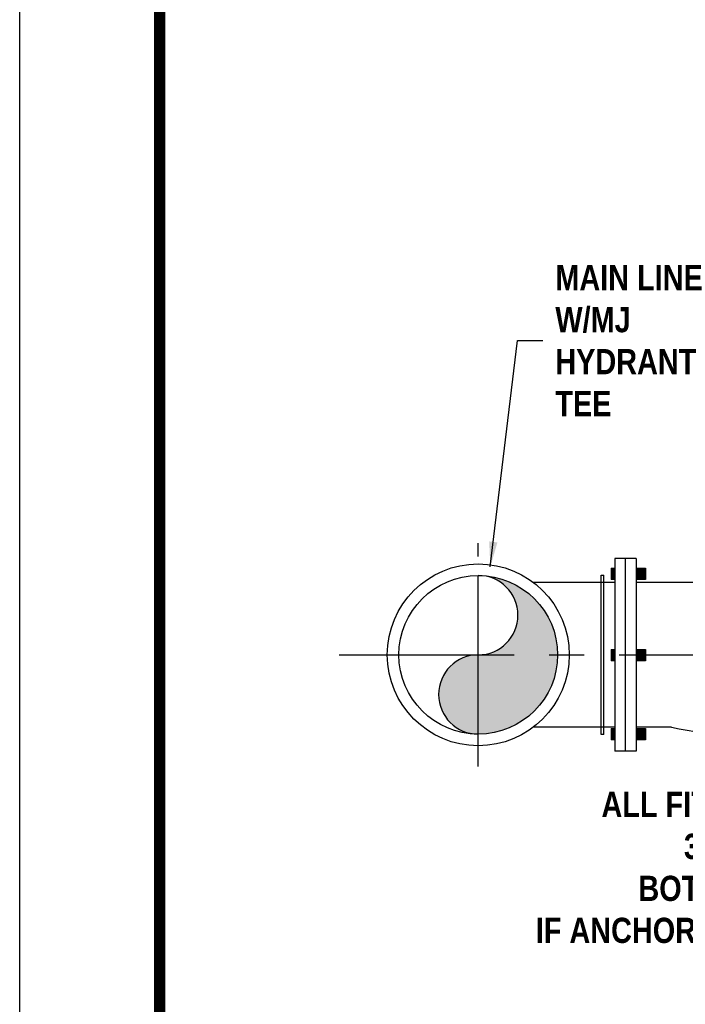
# Model space of a CAD drawing. Extents: x 81 to 89.5, y 1935.2 to 1946.2.
# Tile 188 of 198: x 81 to 83.3, y 1940.2 to 1943.7. Entities that reach past the tile are written whole.
import ezdxf

# ---------------------------------------------------------------- set-up
doc = ezdxf.new("R2010")
doc.units = 0
doc.header["$LTSCALE"] = 100
doc.header["$MEASUREMENT"] = 0
doc.linetypes.add('CENTER', pattern=[2, 1.25, -0.25, 0.25, -0.25])
doc.layers.get('DEFPOINTS').update_dxf_attribs({"linetype": 'CONTINUOUS'})
for name, color, linetype in [('BORDER', 7, 'CONTINUOUS'), ('DETAILS', 7, 'CONTINUOUS'), ('DIMENSIONS', 7, 'CONTINUOUS')]:
    doc.layers.add(name, color=color, linetype=linetype)
doc.styles.add('TECHNICAL', font='techb___.ttf')
doc.dimstyles.get("Standard").update_dxf_attribs({"dimtxt": 0.18, "dimasz": 0.18, "dimexe": 0.18, "dimexo": 0.0625, "dimgap": 0.09, "dimtad": 0, "dimtih": 1, "dimtoh": 1, "dimdec": 4, "dimzin": 0, "dimdsep": 46, "dimtxsty": 'Standard', "dimcen": 0.09, "dimadec": 0, "dimazin": 0, "dimtfac": 1, "dimtdec": 4, "dimtofl": 0, "dimtmove": 0, "dimatfit": 3, "dimfxl": 1, "dimtolj": 1, "dimtzin": 0, "dimarcsym": 0})

msp = doc.modelspace()

# ---------------------------------------------------------------- hatches: boundary and pattern name
at = {"layer": 'DETAILS'}
h = msp.add_hatch(color=256, dxfattribs=at)
h.dxf.hatch_style = 1
h.paths.add_polyline_path([(82.5918, 1941.4009, 1), (82.5918, 1941.1175)])
h.paths.add_polyline_path([(82.8752, 1941.4009), (82.5918, 1941.4009), (82.5918, 1941.1175, 0.414214)])
h.paths.add_polyline_path([(82.5918, 1941.6843, -1), (82.5918, 1941.4009), (82.8752, 1941.4009, 0.414214)])

# ---------------------------------------------------------------- linework, layer by layer
at = {"layer": 'BORDER', "const_width": 0.04}
msp.add_lwpolyline([(81.4541, 1935.6883), (81.4541, 1945.6883), (88.9541, 1945.6883), (88.9541, 1935.6883)], close=True, dxfattribs=at)
at = {"layer": 'DEFPOINTS', "color": 3, "ltscale": 2}
msp.add_lwpolyline([(80.9541, 1935.1883), (80.9541, 1946.1883), (89.4541, 1946.1883), (89.4541, 1935.1883)], close=True, dxfattribs=at)
at = {"layer": 'DETAILS'}
for p, q in [((83.0791, 1941.7448), (83.0791, 1941.057)), ((83.1563, 1941.7448), (83.0791, 1941.7448)), ((83.116, 1941.7448), (83.116, 1941.057)), ((83.1563, 1941.7448), (83.1563, 1941.057)), ((83.0664, 1941.7107), (83.0664, 1941.6697)), ((83.0664, 1941.7107), (83.0791, 1941.7107)), ((83.1563, 1941.7107), (83.1897, 1941.7107)), ((83.1897, 1941.7107), (83.1897, 1941.6697)), ((82.5918, 1941.4009), (82.5918, 1941.6843)), ((83.0791, 1941.6595), (82.7887, 1941.6595)), ((83.0313, 1941.1164), (83.0313, 1941.6853)), ((83.0313, 1941.6853), (83.04, 1941.6853)), ((83.04, 1941.1164), (83.04, 1941.6853)), ((83.0791, 1941.6697), (83.0664, 1941.6697)), ((83.1897, 1941.6697), (83.1563, 1941.6697)), ((83.4644, 1941.6595), (83.1563, 1941.6595)), ((83.0664, 1941.4202), (83.0664, 1941.3791)), ((83.0664, 1941.4202), (83.0664, 1941.3791)), ((83.0664, 1941.4202), (83.0791, 1941.4202)), ((83.0664, 1941.4202), (83.0791, 1941.4202)), ((83.1563, 1941.4202), (83.1897, 1941.4202)), ((83.1563, 1941.4202), (83.1897, 1941.4202)), ((83.1897, 1941.4202), (83.1897, 1941.3791)), ((83.1897, 1941.4202), (83.1897, 1941.3791)), ((83.0791, 1941.3791), (83.0664, 1941.3791)), ((83.0791, 1941.3791), (83.0664, 1941.3791)), ((83.1897, 1941.3791), (83.1563, 1941.3791)), ((83.1897, 1941.3791), (83.1563, 1941.3791)), ((83.0791, 1941.1423), (82.7887, 1941.1423)), ((83.0664, 1941.1381), (83.0664, 1941.097)), ((83.0664, 1941.1381), (83.0664, 1941.097)), ((83.0664, 1941.1381), (83.0791, 1941.1381)), ((83.0664, 1941.1381), (83.0791, 1941.1381)), ((83.2815, 1941.1423), (83.1563, 1941.1423)), ((83.1563, 1941.1381), (83.1897, 1941.1381)), ((83.1563, 1941.1381), (83.1897, 1941.1381)), ((83.1563, 1941.1381), (83.1897, 1941.1381)), ((83.1897, 1941.1381), (83.1897, 1941.097)), ((83.1897, 1941.1381), (83.1897, 1941.097)), ((83.1897, 1941.1381), (83.1897, 1941.097)), ((83.04, 1941.1164), (83.0313, 1941.1164)), ((83.0791, 1941.097), (83.0664, 1941.097)), ((83.0791, 1941.097), (83.0664, 1941.097)), ((83.1897, 1941.097), (83.1563, 1941.097)), ((83.1897, 1941.097), (83.1563, 1941.097)), ((83.1897, 1941.097), (83.1563, 1941.097)), ((83.1563, 1941.057), (83.0791, 1941.057))]:
    msp.add_line(p, q, dxfattribs=at)
for radius in [0.325, 0.2834]:
    msp.add_circle((82.5918, 1941.4009), radius, dxfattribs=at)
for centre, radius, start, end in [((82.5918, 1941.5426), 0.1417, 270, 90), ((82.5918, 1941.2592), 0.1417, 90, 270), ((83.7346, 1943.3124), 2.2169, 258.2061, 281.7939)]:
    msp.add_arc(centre, radius, start, end, dxfattribs=at)
for points in [[(83.0664, 1941.7107), (83.0791, 1941.7107), (83.0664, 1941.6697), (83.0791, 1941.6697)], [(83.1563, 1941.7107), (83.1897, 1941.7107), (83.1563, 1941.6697), (83.1897, 1941.6697)], [(83.0664, 1941.4202), (83.0791, 1941.4202), (83.0664, 1941.3791), (83.0791, 1941.3791)], [(83.1563, 1941.4202), (83.1897, 1941.4202), (83.1563, 1941.3791), (83.1897, 1941.3791)], [(83.0664, 1941.1381), (83.0791, 1941.1381), (83.0664, 1941.097), (83.0791, 1941.097)], [(83.1563, 1941.1381), (83.1897, 1941.1381), (83.1563, 1941.097), (83.1897, 1941.097)]]:
    msp.add_solid(points, dxfattribs=at)
at = {"layer": 'DIMENSIONS', "linetype": 'CENTER', "ltscale": 0.005}
for p, q in [((82.5918, 1941.0021), (82.5918, 1941.7997)), ((82.0955, 1941.4009), (87.6466, 1941.4009))]:
    msp.add_line(p, q, dxfattribs=at)

# ---------------------------------------------------------------- texts
at = {"layer": 'DIMENSIONS', "color": 7, "char_height": 0.09, "style": 'TECHNICAL'}
for s, insert, attachment_point in [('MAIN LINE\\PW/MJ\\PHYDRANT\\PTEE', (82.8671, 1942.5236), 4), ('ALL FITTINGS TO BE MEGALUG\\P3/4" RODS THREADED ON \\PBOTH ENDS 2 PER HYDRANT\\PIF ANCHOR COUPLING IS NOT USED ', (84.6297, 1940.37), 9)]:
    msp.add_mtext(s, dxfattribs=dict(at, insert=insert, attachment_point=attachment_point))

# ---------------------------------------------------------------- leaders
at = {"layer": 'DIMENSIONS', "annotation_type": 0, "has_hookline": 1}
for points, hookline_direction, text_width in [([(82.6349, 1941.715), (82.7321, 1942.5236), (82.8221, 1942.5236)], 0, 0.6097), ([(84.9682, 1941.6893), (84.7527, 1940.5914), (84.6627, 1940.5914)], 1, 2.1257)]:
    msp.add_leader(points, dimstyle='Standard', override={"dimscale": 0.5, "dimtxt": 0.1, "dimexo": 0.06, "dimdec": 0, "dimpost": "'", "dimtxsty": 'TECHNICAL', "dimse1": 1, "dimse2": 1, "dimclrt": 7, "dimaunit": 4, "dimtdec": 2}, dxfattribs=dict(at, hookline_direction=hookline_direction, text_width=text_width))

doc.saveas('drawing.dxf')
